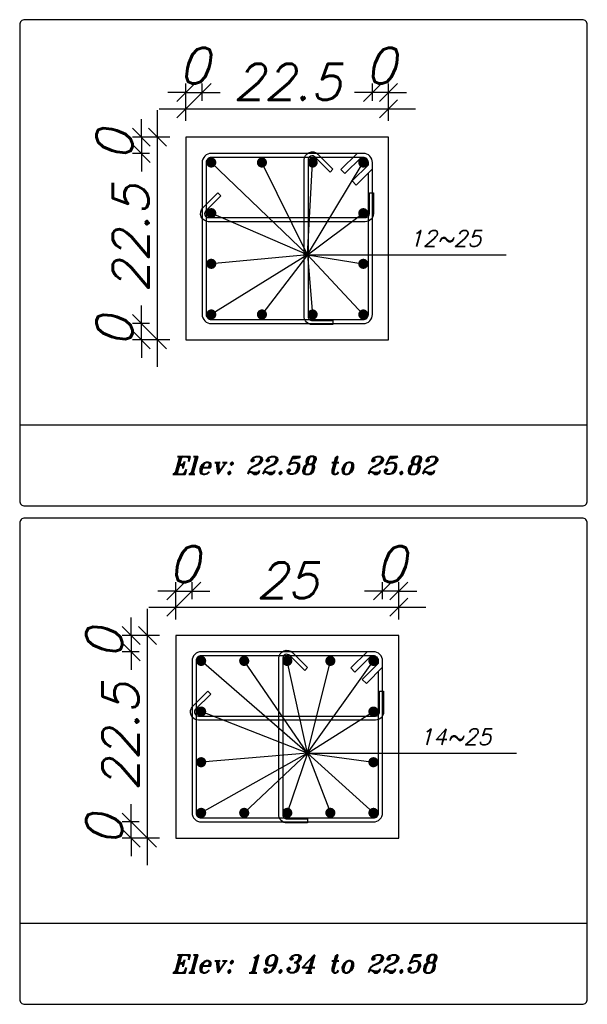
# Model space of a CAD drawing. Header units: inches. Extents: x 826 to 1034, y 702 to 834.
# Tile 28 of 93: x 922.93 to 926.09, y 732.52 to 738.01. Entities that reach past the tile are written whole.
import ezdxf
from ezdxf.enums import TextEntityAlignment as Align

# ---------------------------------------------------------------- set-up
doc = ezdxf.new("R2010")
doc.units = ezdxf.units.IN
doc.header["$MEASUREMENT"] = 0
doc.layers.add('SAZE_DRAWINGS', color=7, linetype='Continuous')
doc.styles.add('SAZE_STYLE', font='romansp.shx', dxfattribs={"oblique": 15})
doc.styles.add('SAZE_STYLE1', font='romant.shx', dxfattribs={"oblique": 15})
doc.dimstyles.new('SAZE_DIM_STYLE', dxfattribs={"dimtxt": 0.2, "dimasz": 0.2, "dimexe": 0.1, "dimexo": 0.05, "dimgap": 0.05, "dimtad": 0, "dimzin": 0, "dimdsep": 46, "dimtxsty": 'SAZE_STYLE', "dimcen": 0.09, "dimclrd": 2, "dimclre": 2, "dimclrt": 3, "dimadec": 0, "dimazin": 0, "dimtfac": 1, "dimtdec": 4, "dimtix": 1, "dimtmove": 1, "dimatfit": 3, "dimfxl": 1, "dimtolj": 1, "dimtzin": 0, "dimarcsym": 0})

# ---------------------------------------------------------------- blocks, each defined once
blk = doc.blocks.new('_Oblique')
at = {"color": 0, "linetype": 'ByBlock', "lineweight": -2}
blk.add_line((-0.5, -0.5), (0.5, 0.5), dxfattribs=at)
blk = doc.blocks.new('*D3792')
at = {"layer": 'Defpoints', "color": 0, "transparency": 16777216}
for p in [(923.8885, 734.8257), (923.7982, 734.7806), (923.8885, 734.7806)]:
    blk.add_point(p, dxfattribs=at)
at = {"layer": 'SAZE_DRAWINGS', "color": 2, "lineweight": -2, "transparency": 16777216}
for p, q in [((923.7982, 734.7806), (923.7982, 734.8757)), ((923.8885, 734.7806), (923.8885, 734.8757)), ((923.7982, 734.8257), (923.6982, 734.8257)), ((923.7982, 734.8257), (923.8885, 734.8257)), ((923.8885, 734.8257), (923.9885, 734.8257))]:
    blk.add_line(p, q, dxfattribs=at)
at = {"layer": 'SAZE_DRAWINGS', "color": 2, "lineweight": -2, "transparency": 16777216, "xscale": 0.1, "yscale": 0.1, "zscale": 0.1}
blk.add_blockref('_Oblique', (923.7982, 734.8257), dxfattribs=at)
at = {"layer": 'SAZE_DRAWINGS', "color": 2, "lineweight": -2, "transparency": 16777216, "xscale": 0.1, "yscale": 0.1, "zscale": 0.1, "rotation": 180}
blk.add_blockref('_Oblique', (923.8885, 734.8257), dxfattribs=at)
at = {"layer": 'SAZE_DRAWINGS', "color": 3, "transparency": 16777216, "insert": (923.8434, 734.9757), "char_height": 0.2, "attachment_point": 5, "style": 'SAZE_STYLE'}
blk.add_mtext('\\A1;0', dxfattribs=at)
blk = doc.blocks.new('*D3793')
at = {"layer": 'Defpoints', "color": 0, "transparency": 16777216}
for p in [(925.0403, 734.7354), (923.7982, 734.6677), (925.0403, 734.6677)]:
    blk.add_point(p, dxfattribs=at)
at = {"layer": 'SAZE_DRAWINGS', "color": 2, "lineweight": -2, "transparency": 16777216}
for p, q in [((923.7982, 734.6677), (923.7982, 734.7854)), ((925.0403, 734.6677), (925.0403, 734.7854)), ((923.6482, 734.7354), (925.1903, 734.7354))]:
    blk.add_line(p, q, dxfattribs=at)
at = {"layer": 'SAZE_DRAWINGS', "color": 2, "lineweight": -2, "transparency": 16777216, "xscale": 0.1, "yscale": 0.1, "zscale": 0.1, "rotation": 180}
blk.add_blockref('_Oblique', (923.7982, 734.7354), dxfattribs=at)
at = {"layer": 'SAZE_DRAWINGS', "color": 2, "lineweight": -2, "transparency": 16777216, "xscale": 0.1, "yscale": 0.1, "zscale": 0.1}
blk.add_blockref('_Oblique', (925.0403, 734.7354), dxfattribs=at)
at = {"layer": 'SAZE_DRAWINGS', "color": 3, "transparency": 16777216, "insert": (924.4192, 734.8854), "char_height": 0.2, "attachment_point": 5, "style": 'SAZE_STYLE'}
blk.add_mtext('\\A1;25', dxfattribs=at)
blk = doc.blocks.new('*D3794')
at = {"layer": 'Defpoints', "color": 0, "transparency": 16777216}
for p in [(924.9499, 734.8257), (924.9499, 734.7806), (925.0403, 734.7806)]:
    blk.add_point(p, dxfattribs=at)
at = {"layer": 'SAZE_DRAWINGS', "color": 2, "lineweight": -2, "transparency": 16777216}
for p, q in [((924.9499, 734.7806), (924.9499, 734.8757)), ((925.0403, 734.7806), (925.0403, 734.8757)), ((924.9499, 734.8257), (924.8499, 734.8257)), ((925.0403, 734.8257), (924.9499, 734.8257)), ((925.0403, 734.8257), (925.1403, 734.8257))]:
    blk.add_line(p, q, dxfattribs=at)
at = {"layer": 'SAZE_DRAWINGS', "color": 2, "lineweight": -2, "transparency": 16777216, "xscale": 0.1, "yscale": 0.1, "zscale": 0.1}
blk.add_blockref('_Oblique', (924.9499, 734.8257), dxfattribs=at)
at = {"layer": 'SAZE_DRAWINGS', "color": 2, "lineweight": -2, "transparency": 16777216, "xscale": 0.1, "yscale": 0.1, "zscale": 0.1, "rotation": 180}
blk.add_blockref('_Oblique', (925.0403, 734.8257), dxfattribs=at)
at = {"layer": 'SAZE_DRAWINGS', "color": 3, "transparency": 16777216, "insert": (924.9951, 734.9757), "char_height": 0.2, "attachment_point": 5, "style": 'SAZE_STYLE'}
blk.add_mtext('\\A1;0', dxfattribs=at)
blk = doc.blocks.new('*D3795')
at = {"layer": 'Defpoints', "color": 0, "transparency": 16777216}
for p in [(923.5498, 733.5385), (923.595, 733.5385), (923.595, 733.4482)]:
    blk.add_point(p, dxfattribs=at)
at = {"layer": 'SAZE_DRAWINGS', "color": 2, "lineweight": -2, "transparency": 16777216}
for p, q in [((923.5498, 733.5385), (923.5498, 733.6385)), ((923.595, 733.5385), (923.4998, 733.5385)), ((923.5498, 733.4482), (923.5498, 733.5385)), ((923.595, 733.4482), (923.4998, 733.4482)), ((923.5498, 733.4482), (923.5498, 733.3482))]:
    blk.add_line(p, q, dxfattribs=at)
at = {"layer": 'SAZE_DRAWINGS', "color": 2, "lineweight": -2, "transparency": 16777216, "xscale": 0.1, "yscale": 0.1, "zscale": 0.1}
for p, rotation in [((923.5498, 733.5385), 270), ((923.5498, 733.4482), 90)]:
    blk.add_blockref('_Oblique', p, dxfattribs=dict(at, rotation=rotation))
at = {"layer": 'SAZE_DRAWINGS', "color": 3, "transparency": 16777216, "insert": (923.3998, 733.4933), "char_height": 0.2, "attachment_point": 5, "rotation": 90, "style": 'SAZE_STYLE'}
blk.add_mtext('\\A1;0', dxfattribs=at)
blk = doc.blocks.new('*D3796')
at = {"layer": 'Defpoints', "color": 0, "transparency": 16777216}
for p in [(923.6401, 734.5773), (923.7079, 734.5773), (923.7079, 733.4482)]:
    blk.add_point(p, dxfattribs=at)
at = {"layer": 'SAZE_DRAWINGS', "color": 2, "lineweight": -2, "transparency": 16777216}
for p, q in [((923.6401, 733.2982), (923.6401, 734.7273)), ((923.7079, 734.5773), (923.5901, 734.5773)), ((923.7079, 733.4482), (923.5901, 733.4482))]:
    blk.add_line(p, q, dxfattribs=at)
at = {"layer": 'SAZE_DRAWINGS', "color": 2, "lineweight": -2, "transparency": 16777216, "xscale": 0.1, "yscale": 0.1, "zscale": 0.1}
for p, rotation in [((923.6401, 734.5773), 90), ((923.6401, 733.4482), 270)]:
    blk.add_blockref('_Oblique', p, dxfattribs=dict(at, rotation=rotation))
at = {"layer": 'SAZE_DRAWINGS', "color": 3, "transparency": 16777216, "insert": (923.4901, 734.0128), "char_height": 0.2, "attachment_point": 5, "rotation": 90, "style": 'SAZE_STYLE'}
blk.add_mtext('\\A1;22.5', dxfattribs=at)
blk = doc.blocks.new('*D3797')
at = {"layer": 'Defpoints', "color": 0, "transparency": 16777216}
for p in [(923.595, 734.5773), (923.5498, 734.487), (923.595, 734.487)]:
    blk.add_point(p, dxfattribs=at)
at = {"layer": 'SAZE_DRAWINGS', "color": 2, "lineweight": -2, "transparency": 16777216}
for p, q in [((923.5498, 734.5773), (923.5498, 734.6773)), ((923.595, 734.5773), (923.4998, 734.5773)), ((923.5498, 734.5773), (923.5498, 734.487)), ((923.595, 734.487), (923.4998, 734.487)), ((923.5498, 734.487), (923.5498, 734.387))]:
    blk.add_line(p, q, dxfattribs=at)
at = {"layer": 'SAZE_DRAWINGS', "color": 2, "lineweight": -2, "transparency": 16777216, "xscale": 0.1, "yscale": 0.1, "zscale": 0.1}
for p, rotation in [((923.5498, 734.5773), 270), ((923.5498, 734.487), 90)]:
    blk.add_blockref('_Oblique', p, dxfattribs=dict(at, rotation=rotation))
at = {"layer": 'SAZE_DRAWINGS', "color": 3, "transparency": 16777216, "insert": (923.3998, 734.5322), "char_height": 0.2, "attachment_point": 5, "rotation": 90, "style": 'SAZE_STYLE'}
blk.add_mtext('\\A1;0', dxfattribs=at)
blk = doc.blocks.new('*D3798')
at = {"layer": 'Defpoints', "color": 0, "transparency": 16777216}
for p in [(923.945, 737.6035), (923.8547, 737.5583), (923.945, 737.5583)]:
    blk.add_point(p, dxfattribs=at)
at = {"layer": 'SAZE_DRAWINGS', "color": 2, "lineweight": -2, "transparency": 16777216}
for p, q in [((923.8547, 737.5583), (923.8547, 737.6535)), ((923.945, 737.5583), (923.945, 737.6535)), ((923.8547, 737.6035), (923.7547, 737.6035)), ((923.8547, 737.6035), (923.945, 737.6035)), ((923.945, 737.6035), (924.045, 737.6035))]:
    blk.add_line(p, q, dxfattribs=at)
at = {"layer": 'SAZE_DRAWINGS', "color": 2, "lineweight": -2, "transparency": 16777216, "xscale": 0.1, "yscale": 0.1, "zscale": 0.1}
blk.add_blockref('_Oblique', (923.8547, 737.6035), dxfattribs=at)
at = {"layer": 'SAZE_DRAWINGS', "color": 2, "lineweight": -2, "transparency": 16777216, "xscale": 0.1, "yscale": 0.1, "zscale": 0.1, "rotation": 180}
blk.add_blockref('_Oblique', (923.945, 737.6035), dxfattribs=at)
at = {"layer": 'SAZE_DRAWINGS', "color": 3, "transparency": 16777216, "insert": (923.8998, 737.7535), "char_height": 0.2, "attachment_point": 5, "style": 'SAZE_STYLE'}
blk.add_mtext('\\A1;0', dxfattribs=at)
blk = doc.blocks.new('*D3799')
at = {"layer": 'Defpoints', "color": 0, "transparency": 16777216}
for p in [(924.9838, 737.5131), (923.8547, 737.4454), (924.9838, 737.4454)]:
    blk.add_point(p, dxfattribs=at)
at = {"layer": 'SAZE_DRAWINGS', "color": 2, "lineweight": -2, "transparency": 16777216}
for p, q in [((923.8547, 737.4454), (923.8547, 737.5631)), ((924.9838, 737.4454), (924.9838, 737.5631)), ((923.7047, 737.5131), (925.1338, 737.5131))]:
    blk.add_line(p, q, dxfattribs=at)
at = {"layer": 'SAZE_DRAWINGS', "color": 2, "lineweight": -2, "transparency": 16777216, "xscale": 0.1, "yscale": 0.1, "zscale": 0.1, "rotation": 180}
blk.add_blockref('_Oblique', (923.8547, 737.5131), dxfattribs=at)
at = {"layer": 'SAZE_DRAWINGS', "color": 2, "lineweight": -2, "transparency": 16777216, "xscale": 0.1, "yscale": 0.1, "zscale": 0.1}
blk.add_blockref('_Oblique', (924.9838, 737.5131), dxfattribs=at)
at = {"layer": 'SAZE_DRAWINGS', "color": 3, "transparency": 16777216, "insert": (924.4192, 737.6631), "char_height": 0.2, "attachment_point": 5, "style": 'SAZE_STYLE'}
blk.add_mtext('\\A1;22.5', dxfattribs=at)
blk = doc.blocks.new('*D3800')
at = {"layer": 'Defpoints', "color": 0, "transparency": 16777216}
for p in [(924.8935, 737.6035), (924.8935, 737.5583), (924.9838, 737.5583)]:
    blk.add_point(p, dxfattribs=at)
at = {"layer": 'SAZE_DRAWINGS', "color": 2, "lineweight": -2, "transparency": 16777216}
for p, q in [((924.8935, 737.5583), (924.8935, 737.6535)), ((924.9838, 737.5583), (924.9838, 737.6535)), ((924.8935, 737.6035), (924.7935, 737.6035)), ((924.9838, 737.6035), (924.8935, 737.6035)), ((924.9838, 737.6035), (925.0838, 737.6035))]:
    blk.add_line(p, q, dxfattribs=at)
at = {"layer": 'SAZE_DRAWINGS', "color": 2, "lineweight": -2, "transparency": 16777216, "xscale": 0.1, "yscale": 0.1, "zscale": 0.1}
blk.add_blockref('_Oblique', (924.8935, 737.6035), dxfattribs=at)
at = {"layer": 'SAZE_DRAWINGS', "color": 2, "lineweight": -2, "transparency": 16777216, "xscale": 0.1, "yscale": 0.1, "zscale": 0.1, "rotation": 180}
blk.add_blockref('_Oblique', (924.9838, 737.6035), dxfattribs=at)
at = {"layer": 'SAZE_DRAWINGS', "color": 3, "transparency": 16777216, "insert": (924.9387, 737.7535), "char_height": 0.2, "attachment_point": 5, "style": 'SAZE_STYLE'}
blk.add_mtext('\\A1;0', dxfattribs=at)
blk = doc.blocks.new('*D3801')
at = {"layer": 'Defpoints', "color": 0, "transparency": 16777216}
for p in [(923.6063, 736.3162), (923.6514, 736.3162), (923.6514, 736.2259)]:
    blk.add_point(p, dxfattribs=at)
at = {"layer": 'SAZE_DRAWINGS', "color": 2, "lineweight": -2, "transparency": 16777216}
for p, q in [((923.6063, 736.3162), (923.6063, 736.4162)), ((923.6514, 736.3162), (923.5563, 736.3162)), ((923.6063, 736.2259), (923.6063, 736.3162)), ((923.6514, 736.2259), (923.5563, 736.2259)), ((923.6063, 736.2259), (923.6063, 736.1259))]:
    blk.add_line(p, q, dxfattribs=at)
at = {"layer": 'SAZE_DRAWINGS', "color": 2, "lineweight": -2, "transparency": 16777216, "xscale": 0.1, "yscale": 0.1, "zscale": 0.1}
for p, rotation in [((923.6063, 736.3162), 270), ((923.6063, 736.2259), 90)]:
    blk.add_blockref('_Oblique', p, dxfattribs=dict(at, rotation=rotation))
at = {"layer": 'SAZE_DRAWINGS', "color": 3, "transparency": 16777216, "insert": (923.4563, 736.2711), "char_height": 0.2, "attachment_point": 5, "rotation": 90, "style": 'SAZE_STYLE'}
blk.add_mtext('\\A1;0', dxfattribs=at)
blk = doc.blocks.new('*D3802')
at = {"layer": 'Defpoints', "color": 0, "transparency": 16777216}
for p in [(923.6966, 737.355), (923.7643, 737.355), (923.7643, 736.2259)]:
    blk.add_point(p, dxfattribs=at)
at = {"layer": 'SAZE_DRAWINGS', "color": 2, "lineweight": -2, "transparency": 16777216}
for p, q in [((923.6966, 736.0759), (923.6966, 737.505)), ((923.7643, 737.355), (923.6466, 737.355)), ((923.7643, 736.2259), (923.6466, 736.2259))]:
    blk.add_line(p, q, dxfattribs=at)
at = {"layer": 'SAZE_DRAWINGS', "color": 2, "lineweight": -2, "transparency": 16777216, "xscale": 0.1, "yscale": 0.1, "zscale": 0.1}
for p, rotation in [((923.6966, 737.355), 90), ((923.6966, 736.2259), 270)]:
    blk.add_blockref('_Oblique', p, dxfattribs=dict(at, rotation=rotation))
at = {"layer": 'SAZE_DRAWINGS', "color": 3, "transparency": 16777216, "insert": (923.5466, 736.7905), "char_height": 0.2, "attachment_point": 5, "rotation": 90, "style": 'SAZE_STYLE'}
blk.add_mtext('\\A1;22.5', dxfattribs=at)
blk = doc.blocks.new('*D3803')
at = {"layer": 'Defpoints', "color": 0, "transparency": 16777216}
for p in [(923.6514, 737.355), (923.6063, 737.2647), (923.6514, 737.2647)]:
    blk.add_point(p, dxfattribs=at)
at = {"layer": 'SAZE_DRAWINGS', "color": 2, "lineweight": -2, "transparency": 16777216}
for p, q in [((923.6063, 737.355), (923.6063, 737.455)), ((923.6514, 737.355), (923.5563, 737.355)), ((923.6063, 737.355), (923.6063, 737.2647)), ((923.6514, 737.2647), (923.5563, 737.2647)), ((923.6063, 737.2647), (923.6063, 737.1647))]:
    blk.add_line(p, q, dxfattribs=at)
at = {"layer": 'SAZE_DRAWINGS', "color": 2, "lineweight": -2, "transparency": 16777216, "xscale": 0.1, "yscale": 0.1, "zscale": 0.1}
for p, rotation in [((923.6063, 737.355), 270), ((923.6063, 737.2647), 90)]:
    blk.add_blockref('_Oblique', p, dxfattribs=dict(at, rotation=rotation))
at = {"layer": 'SAZE_DRAWINGS', "color": 3, "transparency": 16777216, "insert": (923.4563, 737.3099), "char_height": 0.2, "attachment_point": 5, "rotation": 90, "style": 'SAZE_STYLE'}
blk.add_mtext('\\A1;0', dxfattribs=at)

msp = doc.modelspace()

# ---------------------------------------------------------------- linework, layer by layer
at = {"layer": 'SAZE_DRAWINGS', "color": 2}
for p, q in [((924.5322, 736.7001), (923.9958, 737.2139)), ((924.5322, 736.7001), (924.2781, 737.2139)), ((924.5322, 736.7001), (924.5604, 737.2139)), ((924.5322, 736.7001), (924.8427, 737.2139)), ((924.5322, 736.7001), (923.9958, 736.9316)), ((924.5322, 736.7001), (924.8427, 736.9316)), ((924.5322, 736.7001), (923.9958, 736.367)), ((924.5322, 736.7001), (923.9958, 736.6493)), ((924.5322, 736.7001), (924.2781, 736.367)), ((924.5322, 736.7001), (925.6387, 736.7001)), ((924.5322, 736.7001), (924.5604, 736.367)), ((924.5322, 736.7001), (924.8427, 736.367)), ((924.5322, 736.7001), (924.8427, 736.6493)), ((924.5322, 733.9224), (923.9394, 734.4362)), ((924.5322, 733.9224), (924.1793, 734.4362)), ((924.5322, 733.9224), (924.4192, 734.4362)), ((924.5322, 733.9224), (924.6592, 734.4362)), ((924.5322, 733.9224), (924.8991, 734.4362)), ((924.5322, 733.9224), (923.9394, 734.1539)), ((924.5322, 733.9224), (924.8991, 734.1539)), ((924.5322, 733.9224), (923.9394, 733.5893)), ((924.5322, 733.9224), (923.9394, 733.8716)), ((924.5322, 733.9224), (924.1793, 733.5893)), ((924.5322, 733.9224), (924.4192, 733.5893)), ((924.5322, 733.9224), (925.6952, 733.9224)), ((924.5322, 733.9224), (924.6592, 733.5893)), ((924.5322, 733.9224), (924.8991, 733.5893)), ((924.5322, 733.9224), (924.8991, 733.8716))]:
    msp.add_line(p, q, dxfattribs=at)
at = {"layer": 'SAZE_DRAWINGS', "color": 8}
for p, q in [((922.9288, 735.7516), (926.0904, 735.7516)), ((922.9288, 732.9739), (926.0904, 732.9739))]:
    msp.add_line(p, q, dxfattribs=at)
for points in [[(922.957, 735.3), (926.0622, 735.3, 0.414214), (926.0904, 735.3282), (926.0904, 737.9817, 0.414214), (926.0622, 738.0099), (922.957, 738.0099, 0.414214), (922.9288, 737.9817), (922.9288, 735.3282, 0.414214)], [(922.957, 732.5223), (926.0622, 732.5223, 0.414214), (926.0904, 732.5505), (926.0904, 735.204, 0.414214), (926.0622, 735.2322), (922.957, 735.2322, 0.414214), (922.9288, 735.204), (922.9288, 732.5505, 0.414214)]]:
    msp.add_lwpolyline(points, format="xyb", close=True, dxfattribs=at)
at = {"layer": 'SAZE_DRAWINGS', "color": 3}
for points in [[(923.8547, 736.2259), (924.9838, 736.2259), (924.9838, 737.355), (923.8547, 737.355)], [(923.7982, 733.4482), (925.0403, 733.4482), (925.0403, 734.5773), (923.7982, 734.5773)]]:
    msp.add_lwpolyline(points, close=True, dxfattribs=at)
at = {"layer": 'SAZE_DRAWINGS', "color": 4}
for points in [[(924.6733, 736.3106), (924.5581, 736.3106, -0.414214), (924.5129, 736.3557), (924.5129, 737.2284, -0.668112), (924.59, 737.2603), (924.6738, 737.1766), (924.6578, 737.1607), (924.5741, 737.2444, 0.668112), (924.5355, 737.2284), (924.5355, 736.3557, 0.414214), (924.5581, 736.3331), (924.6733, 736.3331)], [(923.9958, 736.3162), (924.8427, 736.3162, 0.414214), (924.8935, 736.367), (924.8935, 737.2139, 0.414214), (924.8427, 737.2647), (923.9958, 737.2647, 0.414214), (923.945, 737.2139), (923.945, 736.367, 0.414214)], [(924.8991, 737.0445), (924.8991, 736.9293, -0.414214), (924.854, 736.8842), (923.9813, 736.8842, -0.668179), (923.9494, 736.9613), (924.0331, 737.045), (924.049, 737.029), (923.9653, 736.9453, 0.668179), (923.9813, 736.9067), (924.854, 736.9067, 0.414214), (924.8765, 736.9293), (924.8765, 737.0445)], [(923.9394, 733.5385), (924.8991, 733.5385, 0.414214), (924.9499, 733.5893), (924.9499, 734.4362, 0.414214), (924.8991, 734.487), (923.9394, 734.487, 0.414214), (923.8885, 734.4362), (923.8885, 733.5893, 0.414214)], [(924.5321, 733.5328), (924.417, 733.5328, -0.414214), (924.3718, 733.578), (924.3718, 734.4507, -0.668112), (924.4489, 734.4826), (924.5326, 734.3989), (924.5167, 734.383), (924.4329, 734.4666, 0.668112), (924.3944, 734.4507), (924.3944, 733.578, 0.414214), (924.417, 733.5554), (924.5321, 733.5554)], [(924.9556, 734.2668), (924.9556, 734.1516, -0.414214), (924.9104, 734.1065), (923.9248, 734.1065, -0.668179), (923.8929, 734.1836), (923.9766, 734.2673), (923.9926, 734.2513), (923.9089, 734.1676, 0.668179), (923.9248, 734.129), (924.9104, 734.129, 0.414214), (924.933, 734.1516), (924.933, 734.2668)]]:
    msp.add_lwpolyline(points, format="xyb", close=True, dxfattribs=at)
at = {"layer": 'SAZE_DRAWINGS', "color": 6, "const_width": 0.0282}
for points in [[(923.9817, 737.2139, 1), (924.0099, 737.2139, 1)], [(924.264, 737.2139, 1), (924.2922, 737.2139, 1)], [(924.5463, 737.2139, 1), (924.5745, 737.2139, 1)], [(924.8286, 737.2139, 1), (924.8568, 737.2139, 1)], [(923.9817, 736.9316, 1), (924.0099, 736.9316, 1)], [(924.8286, 736.9316, 1), (924.8568, 736.9316, 1)], [(923.9817, 736.6493, 1), (924.0099, 736.6493, 1)], [(924.8286, 736.6493, 1), (924.8568, 736.6493, 1)], [(923.9817, 736.367, 1), (924.0099, 736.367, 1)], [(924.264, 736.367, 1), (924.2922, 736.367, 1)], [(924.5463, 736.367, 1), (924.5745, 736.367, 1)], [(924.8286, 736.367, 1), (924.8568, 736.367, 1)], [(923.9252, 734.4362, 1), (923.9535, 734.4362, 1)], [(924.1652, 734.4362, 1), (924.1934, 734.4362, 1)], [(924.4051, 734.4362, 1), (924.4334, 734.4362, 1)], [(924.6451, 734.4362, 1), (924.6733, 734.4362, 1)], [(924.885, 734.4362, 1), (924.9132, 734.4362, 1)], [(923.9252, 734.1539, 1), (923.9535, 734.1539, 1)], [(924.885, 734.1539, 1), (924.9132, 734.1539, 1)], [(923.9252, 733.8716, 1), (923.9535, 733.8716, 1)], [(924.885, 733.8716, 1), (924.9132, 733.8716, 1)], [(923.9252, 733.5893, 1), (923.9535, 733.5893, 1)], [(924.1652, 733.5893, 1), (924.1934, 733.5893, 1)], [(924.4051, 733.5893, 1), (924.4334, 733.5893, 1)], [(924.6451, 733.5893, 1), (924.6733, 733.5893, 1)], [(924.885, 733.5893, 1), (924.9132, 733.5893, 1)]]:
    msp.add_lwpolyline(points, format="xyb", close=True, dxfattribs=at)
at = {"layer": 'SAZE_DRAWINGS', "color": 4}
for points in [[(924.8709, 737.2015), (924.8709, 737.2139, 0.414214), (924.8427, 737.2421), (923.9958, 737.2421, 0.414214), (923.9676, 737.2139), (923.9676, 736.367, 0.414214), (923.9958, 736.3388), (924.8427, 736.3388, 0.414214), (924.8709, 736.367), (924.8709, 737.1563)], [(924.9274, 734.4238), (924.9274, 734.4362, 0.414214), (924.8991, 734.4644), (923.9394, 734.4644, 0.414214), (923.9111, 734.4362), (923.9111, 733.5893, 0.414214), (923.9394, 733.5611), (924.8991, 733.5611, 0.414214), (924.9274, 733.5893), (924.9274, 734.3786)]]:
    msp.add_lwpolyline(points, format="xyb", dxfattribs=at)
for points in [[(924.8303, 737.2421), (924.7399, 737.1518), (924.7173, 737.1744), (924.8077, 737.2647)], [(924.8709, 737.2015), (924.7806, 737.1111), (924.8032, 737.0886), (924.8935, 737.1789)], [(924.8867, 734.4644), (924.7964, 734.3741), (924.7738, 734.3967), (924.8641, 734.487)], [(924.9274, 734.4238), (924.837, 734.3334), (924.8596, 734.3109), (924.9499, 734.4012)]]:
    msp.add_lwpolyline(points, dxfattribs=at)

# ---------------------------------------------------------------- texts
at = {"layer": 'SAZE_DRAWINGS', "color": 2, "style": 'SAZE_STYLE', "oblique": 15}
for s, p in [('12~25', (925.0967, 736.7453)), ('14~25', (925.1532, 733.9676))]:
    msp.add_text(s, height=0.09033, dxfattribs=at).set_placement(p)
at = {"layer": 'SAZE_DRAWINGS', "color": 2, "style": 'SAZE_STYLE1', "oblique": 15}
for s, p in [('Elev: 22.58 to 25.82', (924.5096, 735.5258)), ('Elev: 19.34 to 22.58', (924.5096, 732.7481))]:
    msp.add_text(s, height=0.099365, dxfattribs=at).set_placement(p, align=Align.MIDDLE_CENTER)

# ---------------------------------------------------------------- dimensions: what is measured, and where the dimension line sits
at = {"layer": 'SAZE_DRAWINGS', "color": 2}
for base, p1, p2, override, picture, middle in [((923.945, 737.6035), (923.8547, 737.5583), (923.945, 737.5583), {"dimtxt": 0.2, "dimasz": 0.1, "dimexe": 0.05, "dimexo": 0, "dimgap": 0.05, "dimtad": 1, "dimtoh": 1, "dimdec": 1, "dimlfac": 20, "dimrnd": 4, "dimzin": 8, "dimblk": 'Oblique', "dimdle": 0.15, "dimclrd": 2, "dimclre": 2, "dimclrt": 3}, '*D3798', (923.8998, 737.7535)), ((924.8935, 737.6035), (924.9838, 737.5583), (924.8935, 737.5583), {"dimtxt": 0.2, "dimasz": 0.1, "dimexe": 0.05, "dimexo": 0, "dimgap": 0.05, "dimtad": 1, "dimtoh": 1, "dimdec": 1, "dimlfac": 20, "dimrnd": 4, "dimzin": 8, "dimblk": 'Oblique', "dimdle": 0.15, "dimclrd": 2, "dimclre": 2, "dimclrt": 3}, '*D3800', (924.9387, 737.7535)), ((924.9838, 737.5131), (923.8547, 737.4454), (924.9838, 737.4454), {"dimtxt": 0.2, "dimasz": 0.1, "dimexe": 0.05, "dimexo": 0, "dimgap": 0.05, "dimtad": 1, "dimtoh": 1, "dimdec": 1, "dimlfac": 20, "dimrnd": 0.5, "dimzin": 8, "dimblk": 'Oblique', "dimdle": 0.15, "dimclrd": 2, "dimclre": 2, "dimclrt": 3}, '*D3799', (924.4192, 737.6631)), ((923.8885, 734.8257), (923.7982, 734.7806), (923.8885, 734.7806), {"dimtxt": 0.2, "dimasz": 0.1, "dimexe": 0.05, "dimexo": 0, "dimgap": 0.05, "dimtad": 1, "dimtoh": 1, "dimdec": 1, "dimlfac": 20, "dimrnd": 4, "dimzin": 8, "dimblk": 'Oblique', "dimdle": 0.15, "dimclrd": 2, "dimclre": 2, "dimclrt": 3}, '*D3792', (923.8434, 734.9757)), ((924.9499, 734.8257), (925.0403, 734.7806), (924.9499, 734.7806), {"dimtxt": 0.2, "dimasz": 0.1, "dimexe": 0.05, "dimexo": 0, "dimgap": 0.05, "dimtad": 1, "dimtoh": 1, "dimdec": 1, "dimlfac": 20, "dimrnd": 4, "dimzin": 8, "dimblk": 'Oblique', "dimdle": 0.15, "dimclrd": 2, "dimclre": 2, "dimclrt": 3}, '*D3794', (924.9951, 734.9757)), ((925.0403, 734.7354), (923.7982, 734.6677), (925.0403, 734.6677), {"dimtxt": 0.2, "dimasz": 0.1, "dimexe": 0.05, "dimexo": 0, "dimgap": 0.05, "dimtad": 1, "dimtoh": 1, "dimdec": 1, "dimlfac": 20, "dimrnd": 0.5, "dimzin": 8, "dimblk": 'Oblique', "dimdle": 0.15, "dimclrd": 2, "dimclre": 2, "dimclrt": 3}, '*D3793', (924.4192, 734.8854))]:
    dim = msp.add_linear_dim(base=base, p1=p1, p2=p2, dimstyle='SAZE_DIM_STYLE', override=override, dxfattribs=at)
    dim.commit()
    dim.dimension.update_dxf_attribs({"geometry": picture, "text_midpoint": middle})
for base, p1, p2, override, picture, middle in [((923.6966, 737.355), (923.7643, 736.2259), (923.7643, 737.355), {"dimtxt": 0.2, "dimasz": 0.1, "dimexe": 0.05, "dimexo": 0, "dimgap": 0.05, "dimtad": 1, "dimtoh": 1, "dimdec": 1, "dimlfac": 20, "dimrnd": 0.5, "dimzin": 8, "dimblk": 'Oblique', "dimdle": 0.15, "dimclrd": 2, "dimclre": 2, "dimclrt": 3}, '*D3802', (923.5466, 736.7905)), ((923.6063, 737.2647), (923.6514, 737.355), (923.6514, 737.2647), {"dimtxt": 0.2, "dimasz": 0.1, "dimexe": 0.05, "dimexo": 0, "dimgap": 0.05, "dimtad": 1, "dimtoh": 1, "dimdec": 1, "dimlfac": 20, "dimrnd": 4, "dimzin": 8, "dimblk": 'Oblique', "dimdle": 0.15, "dimclrd": 2, "dimclre": 2, "dimclrt": 3}, '*D3803', (923.4563, 737.3099)), ((923.6063, 736.3162), (923.6514, 736.2259), (923.6514, 736.3162), {"dimtxt": 0.2, "dimasz": 0.1, "dimexe": 0.05, "dimexo": 0, "dimgap": 0.05, "dimtad": 1, "dimtoh": 1, "dimdec": 1, "dimlfac": 20, "dimrnd": 4, "dimzin": 8, "dimblk": 'Oblique', "dimdle": 0.15, "dimclrd": 2, "dimclre": 2, "dimclrt": 3}, '*D3801', (923.4563, 736.2711)), ((923.6401, 734.5773), (923.7079, 733.4482), (923.7079, 734.5773), {"dimtxt": 0.2, "dimasz": 0.1, "dimexe": 0.05, "dimexo": 0, "dimgap": 0.05, "dimtad": 1, "dimtoh": 1, "dimdec": 1, "dimlfac": 20, "dimrnd": 0.5, "dimzin": 8, "dimblk": 'Oblique', "dimdle": 0.15, "dimclrd": 2, "dimclre": 2, "dimclrt": 3}, '*D3796', (923.4901, 734.0128)), ((923.5498, 734.487), (923.595, 734.5773), (923.595, 734.487), {"dimtxt": 0.2, "dimasz": 0.1, "dimexe": 0.05, "dimexo": 0, "dimgap": 0.05, "dimtad": 1, "dimtoh": 1, "dimdec": 1, "dimlfac": 20, "dimrnd": 4, "dimzin": 8, "dimblk": 'Oblique', "dimdle": 0.15, "dimclrd": 2, "dimclre": 2, "dimclrt": 3}, '*D3797', (923.3998, 734.5322)), ((923.5498, 733.5385), (923.595, 733.4482), (923.595, 733.5385), {"dimtxt": 0.2, "dimasz": 0.1, "dimexe": 0.05, "dimexo": 0, "dimgap": 0.05, "dimtad": 1, "dimtoh": 1, "dimdec": 1, "dimlfac": 20, "dimrnd": 4, "dimzin": 8, "dimblk": 'Oblique', "dimdle": 0.15, "dimclrd": 2, "dimclre": 2, "dimclrt": 3}, '*D3795', (923.3998, 733.4933))]:
    dim = msp.add_linear_dim(base=base, p1=p1, p2=p2, angle=90, dimstyle='SAZE_DIM_STYLE', override=override, dxfattribs=at)
    dim.commit()
    dim.dimension.update_dxf_attribs({"geometry": picture, "text_midpoint": middle})

doc.saveas('drawing.dxf')
